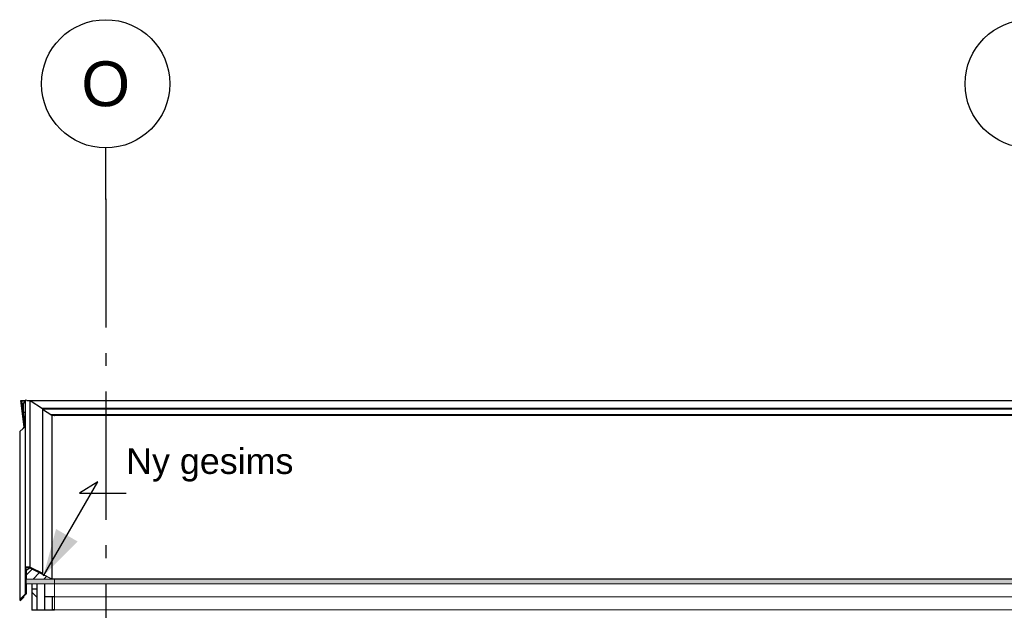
# Model space of a CAD drawing. Header units: millimetres. Extents: x -8544 to 51179, y -2070 to 13050.
# Tile 41 of 168: x -2718 to 1120, y 10746 to 13050. Entities that reach past the tile are written whole.
import ezdxf
from ezdxf.enums import TextEntityAlignment as Align

# ---------------------------------------------------------------- set-up
doc = ezdxf.new("R2010")
doc.units = ezdxf.units.MM
doc.header["$LTSCALE"] = 0.5
doc.header["$MEASUREMENT"] = 0
for name, pattern in [('Akselinje', [1500, 1000, -200, 100, -200]), ('PLINE', [0]), ('Wipeout_Contour', [2000, 0, -2000])]:
    doc.linetypes.add(name, pattern=pattern)
for name, color, linetype in [('235- Utvendig kledning og overflate(Nye konstruksjoner)', 7, 'Continuous'), ('262- Taktekking (Skravur)(Nye konstruksjoner)', 7, 'Continuous'), ('265- Gesimser_ takrenner og nedløp (Skravur)(Nye konstruksjoner)', 7, 'Continuous'), ('265- Gesimser_ takrenner og nedløp(Nye konstruksjoner)', 7, 'Continuous'), ('82-- Modullinjer', 7, 'Continuous'), ('832- Tekst bygning(Nye konstruksjoner)', 7, 'Continuous')]:
    doc.layers.add(name, color=color, linetype=linetype)
doc.layers.add('262- Taktekking(Nye konstruksjoner)', color=7, linetype='Continuous', lineweight=0)
doc.styles.add('GENERATED_STYLE_1', font='arial.ttf')
doc.styles.add('GENERATED_STYLE_2', font='arial.ttf')
doc.dimstyles.new('GENERATED_STYLE__2', dxfattribs={"dimtxt": 0.18, "dimasz": 182.4, "dimexe": 0.18, "dimexo": 0.0625, "dimgap": 0, "dimtad": 0, "dimtih": 1, "dimtoh": 1, "dimdec": 4, "dimzin": 0, "dimdsep": 46, "dimcen": 0.09, "dimadec": 0, "dimazin": 0, "dimtfac": 1, "dimtdec": 4, "dimtmove": 0, "dimatfit": 3, "dimldrblk": 'ARROWHEAD_5', "dimfxl": 1, "dimtolj": 1, "dimtzin": 0, "dimarcsym": 0})
pattern_1 = [(0, (0, 0), (0, 43.30127), [0, -25]), (0, (12.5, 21.65), (0, 43.30127), [0, -25])]
pattern_2 = [(45, (0, 0), (-79.5495, 79.5495), []), (45, (-26.52, 26.52), (-79.5495, 79.5495), [])]

# ---------------------------------------------------------------- blocks, each defined once
blk = doc.blocks.new('Standard grid marker[2]', base_point=(-2383.1, 12550))
at = {"layer": '82-- Modullinjer', "linetype": 'Akselinje'}
for q in [(-2383.1, 12550), (-2383.1, 1550)]:
    blk.add_line((-2383.1, 12350), q, dxfattribs=at)
at = {"layer": '82-- Modullinjer', "linetype": 'PLINE'}
blk.add_circle((-2383.1, 12800), 250, dxfattribs=at)
at = {"layer": '82-- Modullinjer', "linetype": 'Akselinje'}
blk.add_point((-2383.1, 12350), dxfattribs=at)
blk.add_point((-2383.1, 12350), dxfattribs=at)
at = {"layer": '82-- Modullinjer', "style": 'GENERATED_STYLE_1'}
for tag, p in [('AC_MarkerText_1_0', (-2383.1, 12887.5)), ('AC_MarkerText_1_1', (-2383.1, 1187.5))]:
    blk.add_attdef(tag, text='', height=175, rotation=360, dxfattribs=at).set_placement(p, align=Align.TOP_CENTER)
blk = doc.blocks.new('Standard grid marker[3]', base_point=(1216.9, 12550))
at = {"layer": '82-- Modullinjer', "linetype": 'PLINE'}
blk.add_circle((1216.9, 12800), 250, dxfattribs=at)
at = {"layer": '82-- Modullinjer', "style": 'GENERATED_STYLE_1'}
for tag, p in [('AC_MarkerText_1_0', (1216.9, 12887.5)), ('AC_MarkerText_1_1', (1216.9, 1187.5))]:
    blk.add_attdef(tag, text='', height=175, rotation=360, dxfattribs=at).set_placement(p, align=Align.TOP_CENTER)
blk = doc.blocks.new('ARROWHEAD_5')
at = {"linetype": 'Continuous'}
blk.add_hatch(color=256, dxfattribs=at).paths.add_polyline_path([(-1, 0.2679), (0, 0), (-1, -0.2679)])
blk.add_line((0, 0), (-1, 0), dxfattribs=at)

msp = doc.modelspace()

# ---------------------------------------------------------------- hatches: boundary and pattern name
at = {"layer": '262- Taktekking (Skravur)(Nye konstruksjoner)', "linetype": 'Continuous'}
msp.add_hatch(color=256, dxfattribs=at).paths.add_polyline_path([(-2583.1, 10867.5), (12216.9, 10867.5), (12216.9, 10869.5), (-2583.1, 10869.5)])
h = msp.add_hatch(dxfattribs=at)
h.set_pattern_fill('Prikker_tett', color=256, style=0, pattern_type=2)
h.set_pattern_definition(pattern_1)
h.paths.add_polyline_path([(-2583.1, 10746.4), (12216.9, 10746.4), (12216.9, 10748.5), (-2583.1, 10748.5)])
at = {"layer": '262- Taktekking(Nye konstruksjoner)', "linetype": 'Continuous'}
for points in [[(-2693.1, 10849.3), (-2652.1, 10849.3), (-2622.1, 10849.3), (-2583.1, 10849.3), (-2583.1, 10867.5), (-2593.1, 10867.5), (-2693.1, 10867.5)], [(-2583.1, 10867.5), (-2583.1, 10849.3), (12216.9, 10849.3), (12216.9, 10867.5)]]:
    msp.add_hatch(color=256, dxfattribs=at).paths.add_polyline_path(points)
at = {"layer": '265- Gesimser_ takrenner og nedløp (Skravur)(Nye konstruksjoner)', "linetype": 'Continuous'}
h = msp.add_hatch(dxfattribs=at)
h.set_pattern_fill('Skrålinjer_4', color=256, style=0, pattern_type=2)
h.set_pattern_definition(pattern_2)
h.paths.add_polyline_path([(-2697.1, 10914.9), (-2695.1, 10912.9), (-2678.7, 10912.9), (-2678.2, 10914.9)])
h = msp.add_hatch(dxfattribs=at)
h.set_pattern_fill('Skrålinjer_4', color=256, style=0, pattern_type=2)
h.set_pattern_definition(pattern_2)
h.paths.add_polyline_path([(-2697.1, 10809.8), (-2695.1, 10809), (-2695.1, 10902.7), (-2695.1, 10912.9), (-2697.1, 10914.9)])
for points in [[(-2678.7, 10912.9), (-2695.1, 10902.7), (-2693.1, 10901.6), (-2678.6, 10910.6)], [(-2695.1, 10902.7), (-2695.1, 10809), (-2693.1, 10809), (-2693.1, 10849.3), (-2693.1, 10867.5), (-2693.1, 10901.6)], [(-2631, 10888.8), (-2678.7, 10912.9), (-2678.6, 10910.6), (-2593.1, 10867.5), (-2592.6, 10869.5)], [(-2592.6, 10869.5), (-2593.1, 10867.5), (-2583.1, 10867.5), (-2583.1, 10869.5)]]:
    msp.add_hatch(color=256, dxfattribs=at).paths.add_polyline_path(points)
h = msp.add_hatch(dxfattribs=at)
h.set_pattern_fill('Skrålinjer_1', color=256, style=0, pattern_type=2)
h.set_pattern_definition([(45, (0, 0), (-21.2132, 21.2132), [])])
h.paths.add_polyline_path([(-2693.1, 10901.6), (-2693.1, 10867.5), (-2593.1, 10867.5), (-2678.6, 10910.6)])
h = msp.add_hatch(dxfattribs=at)
h.set_pattern_fill('Skrålinjer_4', color=256, style=0, pattern_type=2)
h.set_pattern_definition(pattern_2)
h.paths.add_polyline_path([(-2678.2, 10914.9), (-2678.7, 10912.9), (-2631, 10888.8), (-2630.1, 10890.7)])
h = msp.add_hatch(dxfattribs=at)
h.set_pattern_fill('Skrålinjer_2', color=256, style=0, pattern_type=2)
h.set_pattern_definition([(135, (0, 0), (56.56854, 56.56854), [80, 0])])
h.paths.add_polyline_path([(-2671.1, 10746.4), (-2652.1, 10746.4), (-2652.1, 10829.2), (-2671.1, 10829.2)])
h = msp.add_hatch(dxfattribs=at)
h.set_pattern_fill('Skrålinjer_4', color=256, style=0, pattern_type=2)
h.set_pattern_definition(pattern_2)
h.paths.add_polyline_path([(-2717.7, 10789), (-2718.4, 10787.2), (-2717.7, 10785.4), (-2715.9, 10784.7), (-2714.2, 10785.4), (-2715.6, 10786.9), (-2716.3, 10787.6)])
h = msp.add_hatch(dxfattribs=at)
h.set_pattern_fill('Skrålinjer_4', color=256, style=0, pattern_type=2)
h.set_pattern_definition(pattern_2)
h.paths.add_polyline_path([(-2717.7, 10789), (-2716.3, 10787.6), (-2695.1, 10809), (-2697.1, 10809.8)])
h = msp.add_hatch(dxfattribs=at)
h.set_pattern_fill('Skrålinjer_4', color=256, style=0, pattern_type=2)
h.set_pattern_definition(pattern_2)
h.paths.add_polyline_path([(-2715.6, 10786.9), (-2714.2, 10785.4), (-2703.6, 10796.1), (-2705, 10797.6)])
h = msp.add_hatch(dxfattribs=at)
h.set_pattern_fill('Prikker_tett', color=256, style=0, pattern_type=2)
h.set_pattern_definition(pattern_1)
h.paths.add_polyline_path([(-2583.1, 10748.5), (-2592.1, 10748.5), (-2592.1, 10746.4), (-2583.1, 10746.4)])

# ---------------------------------------------------------------- linework, layer by layer
at = {"layer": '235- Utvendig kledning og overflate(Nye konstruksjoner)', "linetype": 'PLINE'}
for p, q in [((-2697.1, 10914.9), (-2697.1, 10809.8)), ((-2697.1, 10914.9), (-2695.1, 10912.9)), ((-2678.2, 10914.9), (-2697.1, 10914.9)), ((-2695.1, 10912.9), (-2695.1, 10902.7)), ((-2678.7, 10912.9), (-2695.1, 10912.9)), ((-2695.1, 10902.7), (-2695.1, 10809)), ((-2678.2, 10914.9), (-2678.7, 10912.9)), ((-2678.2, 10914.9), (-2630.1, 10890.7)), ((-2630.1, 10890.7), (-2631, 10888.8)), ((-2693.1, 10849.3), (-2693.1, 10809)), ((-2671.1, 10829.2), (-2671.1, 10746.4)), ((-2652.1, 10829.2), (-2671.1, 10829.2)), ((-2652.1, 10849.3), (-2652.1, 10829.2)), ((-2652.1, 10829.2), (-2652.1, 10746.4)), ((-2718.4, 10787.2), (-2717.7, 10785.4)), ((-2717.7, 10789), (-2716.3, 10787.6)), ((-2717.7, 10785.4), (-2715.9, 10784.7)), ((-2695.1, 10809), (-2716.3, 10787.6)), ((-2716.3, 10787.6), (-2715.6, 10786.9)), ((-2705, 10797.6), (-2715.6, 10786.9)), ((-2715.6, 10786.9), (-2714.2, 10785.4)), ((-2705, 10797.6), (-2703.6, 10796.1)), ((-2697.1, 10809.8), (-2695.1, 10809)), ((-2693.1, 10809), (-2695.1, 10809))]:
    msp.add_line(p, q, dxfattribs=at)
at = {"layer": '235- Utvendig kledning og overflate(Nye konstruksjoner)', "linetype": 'PLINE', "flags": 128}
for points in [[(-2697.1, 10809.8), (-2717.7, 10789), (-2718.4, 10787.2)], [(-2703.6, 10796.1), (-2714.2, 10785.4), (-2715.9, 10784.7)]]:
    msp.add_lwpolyline(points, dxfattribs=at)
at = {"layer": '262- Taktekking(Nye konstruksjoner)', "linetype": 'PLINE'}
for p, q in [((12216.9, 11507.4), (-2583.1, 11507.4)), ((-2583.1, 11507.4), (-2583.1, 11505.3)), ((-2678.7, 10912.9), (-2695.1, 10902.7)), ((-2695.1, 10902.7), (-2693.1, 10901.6)), ((-2678.6, 10910.6), (-2693.1, 10901.6)), ((-2678.7, 10912.9), (-2678.6, 10910.6)), ((-2678.7, 10912.9), (-2631, 10888.8)), ((-2678.6, 10910.6), (-2593.1, 10867.5)), ((-2693.1, 10867.5), (-2693.1, 10849.3)), ((-2631, 10888.8), (-2592.6, 10869.5)), ((-2592.6, 10869.5), (-2593.1, 10867.5)), ((-2583.1, 10869.5), (-2592.6, 10869.5)), ((12216.9, 10869.5), (-2583.1, 10869.5)), ((12216.9, 10867.5), (-2583.1, 10867.5)), ((-2652.1, 10849.3), (-2693.1, 10849.3)), ((12216.9, 10849.3), (-2583.1, 10849.3)), ((12216.9, 10798.9), (-2583.1, 10798.9)), ((12216.9, 10748.5), (-2583.1, 10748.5))]:
    msp.add_line(p, q, dxfattribs=at)
at = {"layer": '262- Taktekking(Nye konstruksjoner)', "linetype": 'PLINE', "flags": 128}
for points in [[(-2583.1, 10867.5), (-2593.1, 10867.5), (-2693.1, 10867.5)], [(-2583.1, 10869.5), (-2583.1, 10867.5), (-2583.1, 10849.3)], [(-2583.1, 10849.3), (-2622.1, 10849.3), (-2652.1, 10849.3)], [(-2583.1, 10849.3), (-2583.1, 10798.9), (-2583.1, 10748.5), (-2583.1, 10746.4)]]:
    msp.add_lwpolyline(points, dxfattribs=at)
at = {"layer": '265- Gesimser_ takrenner og nedløp(Nye konstruksjoner)', "linetype": 'PLINE'}
for p, q in [((-2714, 11564.6), (-2697.1, 11564.6)), ((-2700.9, 11460.4), (-2714, 11564.6)), ((-2711.8, 11562.6), (-2706.5, 11519.9)), ((-2697.1, 11562.6), (-2711.8, 11562.6)), ((-2706.5, 11554.7), (-2697.1, 11559.4)), ((-2706.5, 11519.9), (-2706.5, 11554.7)), ((-2697.1, 11557.1), (-2704.6, 11553.3)), ((-2704.6, 11553.3), (-2704.6, 11519.8)), ((-2690.8, 11564.6), (-2697.1, 11565.5)), ((-2697.1, 11565.5), (-2697.1, 10914.9)), ((-2690.4, 11564.5), (-2690.8, 11564.6)), ((-2690.8, 11564.6), (-2690.5, 11564.6)), ((-2690.5, 11564.6), (-2690.4, 11564.5)), ((-2690.5, 11564.6), (12324.3, 11564.6)), ((-2678.2, 11562.9), (-2690.4, 11564.5)), ((-2630.1, 11532.4), (-2678.2, 11562.9)), ((-2678.2, 10914.9), (-2678.2, 11562.9)), ((-2699, 11460.4), (-2706.5, 11519.9)), ((-2704.6, 11519.8), (-2702.3, 11501.7)), ((-2704.6, 11519.8), (-2697.1, 11518.8)), ((-2633.1, 11534.4), (12266.9, 11534.4)), ((-2630.5, 11532.7), (12264.3, 11532.7)), ((-2630.1, 11532.4), (-2630.1, 10890.7)), ((-2592.6, 11506.6), (-2630.1, 11530.2)), ((-2702.3, 11501.7), (-2697.3, 11461.9)), ((-2697.1, 11500.9), (-2702.3, 11501.7)), ((12229.8, 11508.7), (-2595.9, 11508.7)), ((-2593.8, 11507.3), (12227.7, 11507.3)), ((-2583.1, 11505.3), (-2592.6, 11506.6)), ((-2592.6, 11506.6), (-2592.6, 10869.5)), ((-2583.1, 11505.3), (-2583.5, 11505.3)), ((-2717.7, 11444.5), (-2718.4, 11442.8)), ((-2718.4, 11442.8), (-2718.4, 10787.2)), ((-2705.3, 11455.1), (-2717.7, 11444.5)), ((-2717.7, 11444.5), (-2717.7, 10789)), ((-2697.3, 11461.9), (-2705.3, 11455.1)), ((-2705.3, 11455.1), (-2700.9, 11460.4)), ((-2697.1, 11462.1), (-2697.3, 11461.9)), ((-2693.1, 10901.6), (-2693.1, 10867.5)), ((-2671.1, 10849.3), (-2671.1, 10829.2)), ((-2715.6, 10788.3), (-2715.6, 10786.9)), ((-2705, 10799), (-2705, 10797.6)), ((-2703.6, 10800.4), (-2703.6, 10796.1))]:
    msp.add_line(p, q, dxfattribs=at)

# ---------------------------------------------------------------- block references
at = {"layer": '82-- Modullinjer', "linetype": 'PLINE'}
msp.add_blockref('Standard grid marker[3]', (1216.9, 12550), dxfattribs=at)

# ---------------------------------------------------------------- texts
at = {"layer": '832- Tekst bygning(Nye konstruksjoner)', "linetype": 'Continuous', "insert": (-2303.4, 11248.2), "char_height": 100, "attachment_point": 7, "style": 'GENERATED_STYLE_2'}
msp.add_mtext('\\A1;{\\pql;\\fArial|b0|i0|c0|p0;\\W1.000000;Ny \\fArial|b0|i0|c0|p0;\\W1.000000;gesims}', dxfattribs=at)

# ---------------------------------------------------------------- leaders
at = {"layer": '832- Tekst bygning(Nye konstruksjoner)', "linetype": 'PLINE', "annotation_type": 0, "has_hookline": 1, "hookline_direction": 0, "text_width": 635.5}
msp.add_leader([(-2625.7, 10881.3), (-2413.6, 11248.2), (-2485.8, 11202.8), (-2303.4, 11202.8)], dimstyle='GENERATED_STYLE__2', dxfattribs=at)

# ---------------------------------------------------------------- next in the draw order: wipeouts: each hides what was drawn before it
at = {"linetype": 'Wipeout_Contour', "ltscale": 44334.654498}
msp.add_wipeout([(-2622.1, 10798.9), (-2622.1, 10746.4), (-2592.1, 10746.4), (-2592.1, 10798.9)], dxfattribs=at).dxf.layer = '265- Gesimser_ takrenner og nedløp (Skravur)(Nye konstruksjoner)'

# ---------------------------------------------------------------- next in the draw order: linework, layer by layer
at = {"layer": '235- Utvendig kledning og overflate(Nye konstruksjoner)', "linetype": 'PLINE'}
msp.add_line((-2583.1, 10748.5), (-2592.1, 10748.5), dxfattribs=at)
at = {"layer": '235- Utvendig kledning og overflate(Nye konstruksjoner)', "linetype": 'PLINE', "flags": 128}
for points in [[(-2622.1, 10849.3), (-2622.1, 10798.9), (-2622.1, 10746.4)], [(-2583.1, 10798.9), (-2592.1, 10798.9), (-2622.1, 10798.9)], [(-2592.1, 10798.9), (-2592.1, 10748.5), (-2592.1, 10746.4)], [(-2583.1, 10746.4), (-2592.1, 10746.4), (-2622.1, 10746.4), (-2652.1, 10746.4), (-2671.1, 10746.4)]]:
    msp.add_lwpolyline(points, dxfattribs=at)

# ---------------------------------------------------------------- next in the draw order: block references
at = {"layer": '82-- Modullinjer', "linetype": 'PLINE'}
ref = msp.add_blockref('Standard grid marker[2]', (-2383.1, 12550), dxfattribs=at)
ref.add_attrib('AC_MarkerText_1', 'O', dxfattribs={"color": 7, "height": 175, "rotation": 360, "style": 'GENERATED_STYLE_1'}).set_placement((-2383.1, 12887.5), align=Align.TOP_CENTER)

doc.saveas('drawing.dxf')
